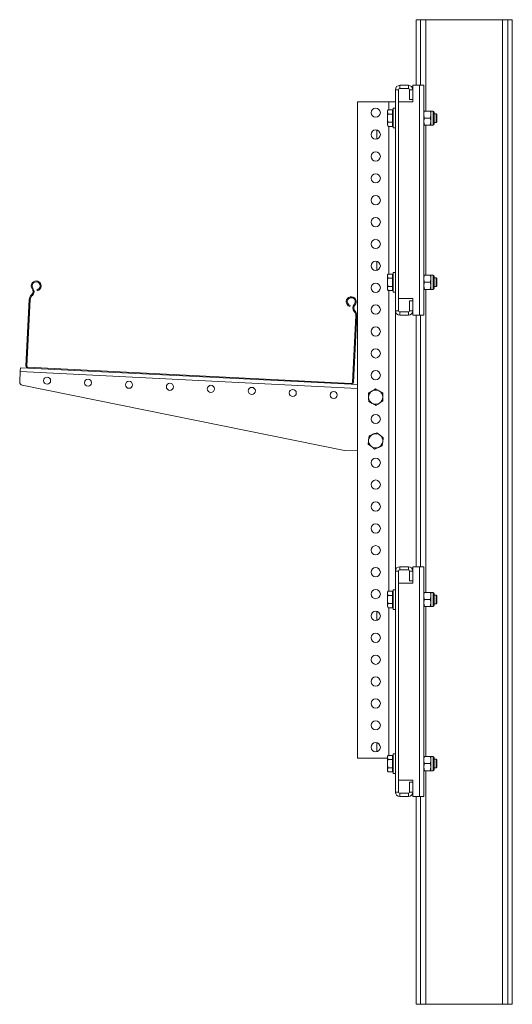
# Model space of a CAD drawing. Header units: millimetres. Extents: x -390 to 668, y -1907 to -77.
# Tile 6 of 8: x -390 to 60, y -977 to -77. Entities that reach past the tile are written whole.
import ezdxf

# ---------------------------------------------------------------- set-up
doc = ezdxf.new("R2010")
doc.units = ezdxf.units.MM

msp = doc.modelspace()

# ---------------------------------------------------------------- linework, layer by layer
at = {"color": 7, "linetype": 'Continuous', "lineweight": 15}
for p, q in [((-27.61, -76.54), (-27.61, -136.54)), ((-27.61, -76.54), (-23.61, -76.54)), ((-23.61, -76.54), (-23.61, -136.54)), ((-23.61, -76.54), (-18.61, -76.54)), ((-18.61, -76.54), (51.39, -76.54)), ((51.39, -76.54), (56.39, -76.54)), ((56.39, -76.54), (56.39, -976.54)), ((56.39, -76.54), (60.39, -76.54)), ((60.39, -76.54), (60.39, -976.54)), ((-46.61, -140.54), (-46.61, -342.54)), ((-43.61, -140.54), (-43.61, -342.54)), ((-34.61, -136.54), (-42.61, -136.54)), ((-34.61, -139.54), (-42.61, -139.54)), ((-33.61, -149.54), (-33.61, -140.54)), ((-30.61, -140.54), (-30.61, -136.54)), ((-30.61, -136.54), (-24.61, -136.54)), ((-30.61, -149.54), (-30.61, -140.54)), ((-24.61, -136.54), (-20.61, -136.54)), ((-20.61, -136.54), (-20.61, -346.54)), ((-81.11, -151.54), (-81.11, -751.54)), ((-81.11, -151.54), (-52.61, -151.54)), ((-52.61, -151.54), (-46.61, -151.54)), ((-43.61, -151.54), (-30.61, -151.54)), ((-30.61, -149.54), (-33.61, -149.54)), ((-30.61, -151.54), (-30.61, -149.54)), ((-53.33, -159.04), (-53.91, -160.04)), ((-53.91, -160.04), (-53.91, -160.91)), ((-53.33, -162.79), (-53.91, -160.91)), ((-53.91, -166.54), (-53.91, -160.91)), ((-49.21, -159.04), (-53.33, -159.04)), ((-49.21, -159.04), (-49.21, -160.91)), ((-48.61, -160.04), (-49.21, -160.04)), ((-49.21, -160.91), (-49.21, -162.79)), ((-46.61, -157.54), (-48.61, -157.54)), ((-48.61, -166.54), (-48.61, -157.54)), ((-20.03, -160.04), (-20.61, -160.04)), ((-20.03, -160.04), (-14.75, -160.04)), ((-14.75, -160.04), (-14.17, -160.04)), ((-12.13, -160.04), (-14.17, -160.04)), ((-14.17, -160.04), (-14.17, -163.29)), ((-11.11, -161.06), (-11.11, -163.8)), ((-53.91, -166.54), (-53.91, -172.17)), ((-49.21, -162.79), (-53.33, -162.79)), ((-49.21, -170.3), (-53.33, -170.3)), ((-49.21, -162.79), (-49.21, -166.54)), ((-49.21, -166.54), (-49.21, -170.3)), ((-49.21, -170.3), (-49.21, -172.17)), ((-48.61, -175.54), (-48.61, -166.54)), ((-20.03, -173.04), (-20.61, -169.79)), ((-20.03, -166.54), (-14.75, -166.54)), ((-14.75, -173.04), (-14.17, -169.79)), ((-14.17, -163.29), (-14.17, -169.79)), ((-14.17, -169.79), (-14.17, -173.04)), ((-9.3, -162.54), (-11.11, -162.54)), ((-11.11, -163.8), (-11.11, -172.02)), ((-11.11, -170.54), (-9.3, -170.54)), ((-8.61, -163.23), (-9.3, -162.54)), ((-9.3, -166.54), (-9.3, -162.54)), ((-9.3, -170.54), (-9.3, -166.54)), ((-9.3, -170.54), (-8.61, -169.85)), ((-8.61, -166.54), (-8.61, -163.23)), ((-8.61, -169.85), (-8.61, -166.54)), ((-63.17, -177.54), (-63.61, -177.54)), ((-63.61, -177.54), (-63.61, -185.54)), ((-53.33, -174.05), (-53.91, -172.17)), ((-53.91, -172.17), (-53.91, -173.04)), ((-53.91, -173.04), (-53.33, -174.05)), ((-49.21, -174.05), (-53.33, -174.05)), ((-49.21, -172.17), (-49.21, -174.05)), ((-49.21, -173.04), (-48.61, -173.04)), ((-48.61, -175.54), (-46.61, -175.54)), ((-20.03, -173.04), (-14.75, -173.04)), ((-14.17, -173.04), (-12.13, -173.04)), ((-63.61, -185.54), (-63.17, -185.54)), ((-63.17, -297.54), (-63.61, -297.54)), ((-63.61, -297.54), (-63.61, -305.54)), ((-63.61, -305.54), (-63.17, -305.54)), ((-53.33, -309.04), (-53.91, -310.04)), ((-53.91, -310.04), (-53.91, -310.91)), ((-53.91, -316.54), (-53.91, -310.91)), ((-53.33, -312.79), (-53.91, -310.91)), ((-49.21, -309.04), (-53.33, -309.04)), ((-49.21, -312.79), (-53.33, -312.79)), ((-49.21, -309.04), (-49.21, -310.91)), ((-48.61, -310.04), (-49.21, -310.04)), ((-49.21, -310.91), (-49.21, -312.79)), ((-49.21, -312.79), (-49.21, -316.54)), ((-46.61, -307.54), (-48.61, -307.54)), ((-48.61, -316.54), (-48.61, -307.54)), ((-20.03, -310.04), (-20.61, -310.04)), ((-20.03, -310.04), (-14.75, -310.04)), ((-14.75, -310.04), (-14.17, -310.04)), ((-12.13, -310.04), (-14.17, -310.04)), ((-14.17, -310.04), (-14.17, -313.29)), ((-14.17, -313.29), (-14.17, -319.79)), ((-11.11, -311.06), (-11.11, -313.8)), ((-9.3, -312.54), (-11.11, -312.54)), ((-11.11, -313.8), (-11.11, -322.02)), ((-8.61, -313.23), (-9.3, -312.54)), ((-9.3, -316.54), (-9.3, -312.54)), ((-8.61, -316.54), (-8.61, -313.23)), ((-374.28, -324.31), (-374.47, -323.43)), ((-53.91, -316.54), (-53.91, -322.17)), ((-53.33, -324.05), (-53.91, -322.17)), ((-53.91, -322.17), (-53.91, -323.04)), ((-53.91, -323.04), (-53.33, -324.05)), ((-49.21, -320.3), (-53.33, -320.3)), ((-49.21, -316.54), (-49.21, -320.3)), ((-49.21, -320.3), (-49.21, -322.17)), ((-49.21, -322.17), (-49.21, -324.05)), ((-49.21, -323.04), (-48.61, -323.04)), ((-48.61, -325.54), (-48.61, -316.54)), ((-20.03, -323.04), (-20.61, -319.79)), ((-20.03, -316.54), (-14.75, -316.54)), ((-20.03, -323.04), (-14.75, -323.04)), ((-14.75, -323.04), (-14.17, -319.79)), ((-14.17, -319.79), (-14.17, -323.04)), ((-14.17, -323.04), (-12.13, -323.04)), ((-11.11, -320.54), (-9.3, -320.54)), ((-9.3, -320.54), (-9.3, -316.54)), ((-9.3, -320.54), (-8.61, -319.85)), ((-8.61, -319.85), (-8.61, -316.54)), ((-381.54, -332.27), (-384.58, -393.04)), ((-380.64, -332.32), (-383.69, -393.08)), ((-379.33, -327.88), (-379.69, -328.23)), ((-378.7, -328.53), (-379.07, -328.88)), ((-49.21, -324.05), (-53.33, -324.05)), ((-48.61, -325.54), (-46.61, -325.54)), ((-30.61, -331.54), (-43.61, -331.54)), ((-30.61, -333.54), (-30.61, -331.54)), ((-88.07, -337.77), (-88.35, -338.62)), ((-33.61, -333.54), (-30.61, -333.54)), ((-33.61, -342.54), (-33.61, -333.54)), ((-30.61, -342.54), (-30.61, -333.54)), ((-85.86, -407.99), (-82.82, -347.23)), ((-84.96, -408.04), (-81.92, -347.27)), ((-84.04, -343.65), (-84.37, -343.27)), ((-83.36, -343.06), (-83.69, -342.68)), ((-46.61, -342.54), (-46.61, -580.54)), ((-42.61, -343.54), (-34.61, -343.54)), ((-42.61, -346.54), (-34.61, -346.54)), ((-30.61, -346.54), (-30.61, -342.54)), ((-30.61, -346.54), (-24.61, -346.54)), ((-27.61, -346.54), (-27.61, -576.54)), ((-24.61, -346.54), (-20.61, -346.54)), ((-23.61, -346.54), (-23.61, -576.54)), ((-382.78, -395.03), (-389.67, -394.68)), ((-382.78, -395.03), (-86.95, -409.84)), ((-382.74, -394.13), (-86.91, -408.94)), ((-389.85, -398.18), (-390.32, -407.66)), ((-387.92, -410.75), (-93.08, -470.18)), ((-81.11, -410.13), (-86.95, -409.84)), ((-71.21, -417.97), (-71.11, -421.72)), ((-58.21, -417.61), (-61.52, -415.83)), ((-58.01, -425.12), (-58.11, -421.37)), ((-71, -425.47), (-67.7, -427.26)), ((-70.56, -456.97), (-71.05, -460.69)), ((-57.67, -458.68), (-60.65, -456.39)), ((-71.55, -464.41), (-68.57, -466.7)), ((-58.66, -466.12), (-58.17, -462.4)), ((-93.08, -470.18), (-81.11, -470.78)), ((-46.61, -580.54), (-46.61, -782.54)), ((-43.61, -580.54), (-43.61, -782.54)), ((-34.61, -576.54), (-42.61, -576.54)), ((-34.61, -579.54), (-42.61, -579.54)), ((-33.61, -589.54), (-33.61, -580.54)), ((-30.61, -580.54), (-30.61, -576.54)), ((-30.61, -576.54), (-24.61, -576.54)), ((-30.61, -589.54), (-30.61, -580.54)), ((-24.61, -576.54), (-20.61, -576.54)), ((-20.61, -576.54), (-20.61, -786.54)), ((-43.61, -591.54), (-30.61, -591.54)), ((-30.61, -589.54), (-33.61, -589.54)), ((-30.61, -591.54), (-30.61, -589.54)), ((-53.33, -599.04), (-53.91, -600.04)), ((-53.91, -600.04), (-53.91, -600.91)), ((-53.91, -606.54), (-53.91, -600.91)), ((-53.33, -602.79), (-53.91, -600.91)), ((-49.21, -599.04), (-53.33, -599.04)), ((-49.21, -602.79), (-53.33, -602.79)), ((-49.21, -599.04), (-49.21, -600.91)), ((-48.61, -600.04), (-49.21, -600.04)), ((-49.21, -600.91), (-49.21, -602.79)), ((-49.21, -602.79), (-49.21, -606.54)), ((-46.61, -597.54), (-48.61, -597.54)), ((-48.61, -606.54), (-48.61, -597.54)), ((-20.03, -600.04), (-20.61, -600.04)), ((-20.03, -600.04), (-14.75, -600.04)), ((-14.75, -600.04), (-14.17, -600.04)), ((-12.13, -600.04), (-14.17, -600.04)), ((-14.17, -600.04), (-14.17, -603.29)), ((-11.11, -601.06), (-11.11, -603.8)), ((-9.3, -602.54), (-11.11, -602.54)), ((-8.61, -603.23), (-9.3, -602.54)), ((-9.3, -606.54), (-9.3, -602.54)), ((-53.91, -606.54), (-53.91, -612.17)), ((-49.21, -610.3), (-53.33, -610.3)), ((-49.21, -606.54), (-49.21, -610.3)), ((-49.21, -610.3), (-49.21, -612.17)), ((-48.61, -615.54), (-48.61, -606.54)), ((-20.03, -613.04), (-20.61, -609.79)), ((-20.03, -606.54), (-14.75, -606.54)), ((-14.75, -613.04), (-14.17, -609.79)), ((-14.17, -603.29), (-14.17, -609.79)), ((-14.17, -609.79), (-14.17, -613.04)), ((-11.11, -603.8), (-11.11, -612.02)), ((-11.11, -610.54), (-9.3, -610.54)), ((-9.3, -610.54), (-9.3, -606.54)), ((-9.3, -610.54), (-8.61, -609.85)), ((-8.61, -606.54), (-8.61, -603.23)), ((-8.61, -609.85), (-8.61, -606.54)), ((-63.17, -617.54), (-63.61, -617.54)), ((-63.61, -617.54), (-63.61, -625.54)), ((-53.33, -614.05), (-53.91, -612.17)), ((-53.91, -612.17), (-53.91, -613.04)), ((-53.91, -613.04), (-53.33, -614.05)), ((-49.21, -614.05), (-53.33, -614.05)), ((-49.21, -612.17), (-49.21, -614.05)), ((-49.21, -613.04), (-48.61, -613.04)), ((-48.61, -615.54), (-46.61, -615.54)), ((-20.03, -613.04), (-14.75, -613.04)), ((-14.17, -613.04), (-12.13, -613.04)), ((-63.61, -625.54), (-63.17, -625.54)), ((-63.17, -737.54), (-63.61, -737.54)), ((-63.61, -737.54), (-63.61, -745.54)), ((-63.61, -745.54), (-63.17, -745.54)), ((-81.11, -751.54), (-53.91, -751.54)), ((-53.33, -749.04), (-53.91, -750.04)), ((-53.91, -750.04), (-53.91, -750.91)), ((-53.33, -752.79), (-53.91, -750.91)), ((-53.91, -756.54), (-53.91, -750.91)), ((-49.21, -749.04), (-53.33, -749.04)), ((-49.21, -752.79), (-53.33, -752.79)), ((-49.21, -749.04), (-49.21, -750.91)), ((-48.61, -750.04), (-49.21, -750.04)), ((-49.21, -750.91), (-49.21, -752.79)), ((-49.21, -752.79), (-49.21, -756.54)), ((-46.61, -747.54), (-48.61, -747.54)), ((-48.61, -756.54), (-48.61, -747.54)), ((-20.03, -750.04), (-20.61, -750.04)), ((-20.03, -750.04), (-14.75, -750.04)), ((-14.75, -750.04), (-14.17, -750.04)), ((-12.13, -750.04), (-14.17, -750.04)), ((-14.17, -750.04), (-14.17, -753.29)), ((-14.17, -753.29), (-14.17, -759.79)), ((-11.11, -751.06), (-11.11, -753.8)), ((-9.3, -752.54), (-11.11, -752.54)), ((-11.11, -753.8), (-11.11, -762.02)), ((-8.61, -753.23), (-9.3, -752.54)), ((-9.3, -756.54), (-9.3, -752.54)), ((-8.61, -756.54), (-8.61, -753.23)), ((-53.91, -756.54), (-53.91, -762.17)), ((-53.33, -764.05), (-53.91, -762.17)), ((-53.91, -762.17), (-53.91, -763.04)), ((-53.91, -763.04), (-53.33, -764.05)), ((-49.21, -760.3), (-53.33, -760.3)), ((-49.21, -764.05), (-53.33, -764.05)), ((-49.21, -756.54), (-49.21, -760.3)), ((-49.21, -760.3), (-49.21, -762.17)), ((-49.21, -762.17), (-49.21, -764.05)), ((-49.21, -763.04), (-48.61, -763.04)), ((-48.61, -765.54), (-48.61, -756.54)), ((-20.03, -763.04), (-20.61, -759.79)), ((-20.03, -756.54), (-14.75, -756.54)), ((-20.03, -763.04), (-14.75, -763.04)), ((-14.75, -763.04), (-14.17, -759.79)), ((-14.17, -759.79), (-14.17, -763.04)), ((-14.17, -763.04), (-12.13, -763.04)), ((-11.11, -760.54), (-9.3, -760.54)), ((-9.3, -760.54), (-9.3, -756.54)), ((-9.3, -760.54), (-8.61, -759.85)), ((-8.61, -759.85), (-8.61, -756.54)), ((-48.61, -765.54), (-46.61, -765.54)), ((-30.61, -771.54), (-43.61, -771.54)), ((-33.61, -773.54), (-30.61, -773.54)), ((-33.61, -782.54), (-33.61, -773.54)), ((-30.61, -773.54), (-30.61, -771.54)), ((-30.61, -782.54), (-30.61, -773.54)), ((-30.61, -786.54), (-30.61, -782.54)), ((-42.61, -783.54), (-34.61, -783.54)), ((-42.61, -786.54), (-34.61, -786.54)), ((-30.61, -786.54), (-24.61, -786.54)), ((-27.61, -786.54), (-27.61, -976.54)), ((-24.61, -786.54), (-20.61, -786.54)), ((-23.61, -786.54), (-23.61, -976.54)), ((-27.61, -976.54), (-23.61, -976.54)), ((-18.61, -976.54), (-23.61, -976.54)), ((-18.61, -976.54), (51.39, -976.54)), ((56.39, -976.54), (51.39, -976.54)), ((56.39, -976.54), (60.39, -976.54))]:
    msp.add_line(p, q, dxfattribs=at)
at = {"color": 7, "linetype": 'Continuous', "lineweight": 0}
for p, q in [((-18.61, -76.54), (-18.61, -160.04)), ((51.39, -976.54), (51.39, -76.54)), ((-43.61, -140.54), (-46.61, -140.54)), ((-42.61, -136.54), (-42.61, -139.54)), ((-34.61, -139.54), (-34.61, -136.54)), ((-30.61, -140.54), (-33.61, -140.54)), ((-24.61, -136.54), (-24.61, -346.54)), ((-52.61, -151.54), (-52.61, -159.04)), ((-12.13, -160.04), (-12.13, -163.29)), ((-12.13, -163.29), (-12.13, -173.04)), ((-52.61, -174.05), (-52.61, -309.04)), ((-18.61, -173.04), (-18.61, -310.04)), ((-12.13, -310.04), (-12.13, -313.29)), ((-12.13, -313.29), (-12.13, -323.04)), ((-378.88, -322.59), (-378.16, -322.05)), ((-18.61, -323.04), (-18.61, -600.04)), ((-380.64, -332.32), (-381.54, -332.27)), ((-379.69, -328.23), (-379.07, -328.88)), ((-378.7, -328.53), (-379.33, -327.88)), ((-52.61, -324.05), (-52.61, -599.04)), ((-83.6, -337.37), (-84.26, -336.76)), ((-83.69, -342.68), (-84.37, -343.27)), ((-84.04, -343.65), (-83.36, -343.06)), ((-81.92, -347.27), (-82.82, -347.23)), ((-46.61, -342.54), (-43.61, -342.54)), ((-42.61, -343.54), (-42.61, -346.54)), ((-34.61, -346.54), (-34.61, -343.54)), ((-33.61, -342.54), (-30.61, -342.54)), ((-384.58, -393.04), (-383.69, -393.08)), ((-382.74, -394.13), (-382.78, -395.03)), ((-81.11, -413.64), (-389.85, -398.18)), ((-86.95, -409.84), (-86.91, -408.94)), ((-85.86, -407.99), (-84.96, -408.04)), ((-43.61, -580.54), (-46.61, -580.54)), ((-42.61, -576.54), (-42.61, -579.54)), ((-34.61, -579.54), (-34.61, -576.54)), ((-30.61, -580.54), (-33.61, -580.54)), ((-24.61, -576.54), (-24.61, -786.54)), ((-12.13, -600.04), (-12.13, -603.29)), ((-12.13, -603.29), (-12.13, -613.04)), ((-52.61, -614.05), (-52.61, -749.04)), ((-18.61, -613.04), (-18.61, -750.04)), ((-12.13, -750.04), (-12.13, -753.29)), ((-12.13, -753.29), (-12.13, -763.04)), ((-18.61, -763.04), (-18.61, -976.54)), ((-46.61, -782.54), (-43.61, -782.54)), ((-33.61, -782.54), (-30.61, -782.54)), ((-42.61, -783.54), (-42.61, -786.54)), ((-34.61, -786.54), (-34.61, -783.54))]:
    msp.add_line(p, q, dxfattribs=at)
at = {"color": 7, "linetype": 'Continuous', "lineweight": 15, "flags": 128}
msp.add_lwpolyline([(-389.67, -394.68), (-389.68, -394.75), (-389.69, -394.95), (-389.7, -395.27), (-389.72, -395.71), (-389.75, -396.24), (-389.78, -396.84), (-389.81, -397.5), (-389.85, -398.18)], dxfattribs=at)
at = {"color": 7, "linetype": 'Continuous', "lineweight": 15}
for centre, radius in [((-64.61, -161.54), 4.25), ((-64.61, -181.54), 4.25), ((-64.61, -201.54), 4.25), ((-64.61, -221.54), 4.25), ((-64.61, -241.54), 4.25), ((-64.61, -261.54), 4.25), ((-64.61, -281.54), 4.25), ((-64.61, -301.54), 4.25), ((-64.61, -321.54), 4.25), ((-64.61, -341.54), 4.25), ((-64.61, -361.54), 4.25), ((-64.61, -381.54), 4.25), ((-365.23, -406.49), 3.25), ((-64.61, -401.54), 4.25), ((-327.78, -408.37), 3.25), ((-290.33, -410.24), 3.25), ((-252.87, -412.12), 3.25), ((-215.42, -413.99), 3.25), ((-177.97, -415.87), 3.25), ((-140.51, -417.74), 3.25), ((-103.06, -419.62), 3.25), ((-64.61, -441.54), 4.25), ((-64.61, -481.54), 4.25), ((-64.61, -501.54), 4.25), ((-64.61, -521.54), 4.25), ((-64.61, -541.54), 4.25), ((-64.61, -561.54), 4.25), ((-64.61, -581.54), 4.25), ((-64.61, -601.54), 4.25), ((-64.61, -621.54), 4.25), ((-64.61, -641.54), 4.25), ((-64.61, -661.54), 4.25), ((-64.61, -681.54), 4.25), ((-64.61, -701.54), 4.25), ((-64.61, -721.54), 4.25), ((-64.61, -741.54), 4.25)]:
    msp.add_circle(centre, radius, dxfattribs=at)
for centre, radius, start, end in [((-42.61, -140.54), 4, 90, 180), ((-42.61, -140.54), 1, 90, 180), ((-34.61, -140.54), 4, 0, 90), ((-34.61, -140.54), 1, 0, 90), ((-12.13, -161.06), 1.02, 0, 90), ((-12.13, -172.02), 1.02, 270, 0), ((-12.13, -311.06), 1.02, 360, 90), ((-375.24, -319.86), 4.55, 282.13402, 216.81648), ((-382.08, -324.99), 4, 313.59822, 36.81648), ((-375.24, -319.86), 3.65, 282.13402, 216.81648), ((-382.08, -324.99), 4.9, 313.59822, 36.81648), ((-12.13, -322.02), 1.02, 270, 0), ((-375.55, -332.57), 6, 133.59822, 177.13402), ((-375.55, -332.57), 5.1, 133.59822, 177.13402), ((-86.95, -334.29), 4.55, 317.45155, 252.13402), ((-86.95, -334.29), 3.65, 317.45155, 252.13402), ((-80.65, -340.08), 4.9, 137.45155, 220.66982), ((-80.65, -340.08), 4, 137.45155, 220.66982), ((-87.91, -346.97), 5.1, 357.13402, 40.66982), ((-87.91, -346.97), 6, 357.13402, 40.66982), ((-42.61, -342.54), 4, 180, 270), ((-42.61, -342.54), 1, 180, 270), ((-34.61, -342.54), 1, 270, 0), ((-34.61, -342.54), 4, 270, 0), ((-382.69, -393.13), 1.9, 177.13402, 267.13402), ((-382.69, -393.13), 1, 177.13402, 267.13402), ((-387.33, -407.81), 3, 177.13402, 258.60325), ((-86.86, -407.94), 1.9, 267.13402, 357.13402), ((-86.86, -407.94), 1, 267.13402, 357.13402), ((-64.61, -421.54), 6.5, 121.57118, 181.57118), ((-64.61, -421.54), 6.5, 181.57118, 241.57118), ((-64.61, -421.54), 6.5, 61.57118, 121.57118), ((-64.61, -421.54), 6.5, 1.57118, 61.57118), ((-64.61, -421.54), 6.5, 301.57118, 1.57118), ((-64.61, -421.54), 6.5, 241.57118, 301.57118), ((-64.61, -461.54), 6.5, 112.44828, 172.44828), ((-64.61, -461.54), 6.5, 52.44828, 112.44828), ((-64.61, -461.54), 6.5, 352.44828, 52.44828), ((-64.61, -461.54), 6.5, 172.44828, 232.44828), ((-64.61, -461.54), 6.5, 232.44828, 292.44828), ((-64.61, -461.54), 6.5, 292.44828, 352.44828), ((-42.61, -580.54), 4, 90, 180), ((-42.61, -580.54), 1, 90, 180), ((-34.61, -580.54), 4, 0, 90), ((-34.61, -580.54), 1, 0, 90), ((-12.13, -601.06), 1.02, 0, 90), ((-12.13, -612.02), 1.02, 270, 0), ((-12.13, -751.06), 1.02, 0, 90), ((-12.13, -762.02), 1.02, 270, 0), ((-42.61, -782.54), 4, 180, 270), ((-42.61, -782.54), 1, 180, 270), ((-34.61, -782.54), 4, 270, 0), ((-34.61, -782.54), 1, 270, 0)]:
    msp.add_arc(centre, radius, start, end, dxfattribs=at)
for points, knots in [([(-53.91, -160.91), (-53.91, -160.87), (-53.9, -160.24), (-53.6, -159.62), (-53.33, -159.04)], [0, 0, 0, 0, 0.070215, 1, 1, 1, 1]), ([(-20.03, -160.04), (-20.12, -160.32), (-20.46, -161.38), (-20.54, -162.48), (-20.61, -163.29)], [0, 0, 0, 0, 0.2575527, 1, 1, 1, 1]), ([(-14.75, -160.04), (-14.66, -160.32), (-14.32, -161.38), (-14.23, -162.48), (-14.17, -163.29)], [0, 0, 0, 0, 0.2575527, 1, 1, 1, 1]), ([(-53.91, -166.54), (-53.9, -166.24), (-53.87, -164.97), (-53.56, -163.73), (-53.33, -162.79)], [0, 0, 0, 0, 0.241852, 1, 1, 1, 1]), ([(-53.33, -170.3), (-53.41, -170.02), (-53.75, -168.8), (-53.84, -167.53), (-53.91, -166.54)], [0, 0, 0, 0, 0.223713, 1, 1, 1, 1]), ([(-53.91, -172.17), (-53.91, -172.13), (-53.9, -171.49), (-53.6, -170.87), (-53.33, -170.3)], [0, 0, 0, 0, 0.070215, 1, 1, 1, 1]), ([(-20.61, -163.29), (-20.6, -163.59), (-20.57, -164.69), (-20.26, -165.76), (-20.03, -166.54)], [0, 0, 0, 0, 0.2686324, 1, 1, 1, 1]), ([(-20.61, -169.79), (-20.61, -169.72), (-20.6, -168.62), (-20.3, -167.54), (-20.03, -166.54)], [0, 0, 0, 0, 0.070215, 1, 1, 1, 1]), ([(-14.17, -163.29), (-14.18, -163.59), (-14.21, -164.69), (-14.52, -165.76), (-14.75, -166.54)], [0, 0, 0, 0, 0.2686324, 1, 1, 1, 1]), ([(-14.17, -169.79), (-14.17, -169.72), (-14.18, -168.62), (-14.47, -167.54), (-14.75, -166.54)], [0, 0, 0, 0, 0.070215, 1, 1, 1, 1]), ([(-20.61, -173.04), (-20.61, -173.04), (-20.6, -173.04), (-20.3, -173.04), (-20.03, -173.04)], [0, 0, 0, 0, 0.0702154, 1, 1, 1, 1]), ([(-14.17, -173.04), (-14.17, -173.04), (-14.18, -173.04), (-14.47, -173.04), (-14.75, -173.04)], [0, 0, 0, 0, 0.0702154, 1, 1, 1, 1]), ([(-53.91, -310.91), (-53.91, -310.87), (-53.9, -310.24), (-53.6, -309.62), (-53.33, -309.04)], [0, 0, 0, 0, 0.0702133, 1, 1, 1, 1]), ([(-53.91, -316.54), (-53.9, -316.24), (-53.87, -314.97), (-53.56, -313.73), (-53.33, -312.79)], [0, 0, 0, 0, 0.241849, 1, 1, 1, 1]), ([(-20.03, -310.04), (-20.12, -310.32), (-20.46, -311.38), (-20.54, -312.48), (-20.61, -313.29)], [0, 0, 0, 0, 0.257551, 1, 1, 1, 1]), ([(-20.61, -313.29), (-20.6, -313.59), (-20.57, -314.69), (-20.26, -315.76), (-20.03, -316.54)], [0, 0, 0, 0, 0.268632, 1, 1, 1, 1]), ([(-14.75, -310.04), (-14.66, -310.32), (-14.32, -311.38), (-14.23, -312.48), (-14.17, -313.29)], [0, 0, 0, 0, 0.257551, 1, 1, 1, 1]), ([(-14.17, -313.29), (-14.18, -313.59), (-14.21, -314.69), (-14.52, -315.76), (-14.75, -316.54)], [0, 0, 0, 0, 0.268632, 1, 1, 1, 1]), ([(-53.33, -320.3), (-53.41, -320.02), (-53.75, -318.8), (-53.84, -317.53), (-53.91, -316.54)], [0, 0, 0, 0, 0.223713, 1, 1, 1, 1]), ([(-53.91, -322.17), (-53.91, -322.13), (-53.9, -321.49), (-53.6, -320.87), (-53.33, -320.3)], [0, 0, 0, 0, 0.070215, 1, 1, 1, 1]), ([(-20.61, -319.79), (-20.61, -319.72), (-20.6, -318.62), (-20.3, -317.54), (-20.03, -316.54)], [0, 0, 0, 0, 0.070215, 1, 1, 1, 1]), ([(-20.61, -323.04), (-20.61, -323.04), (-20.6, -323.04), (-20.3, -323.04), (-20.03, -323.04)], [0, 0, 0, 0, 0.0702154, 1, 1, 1, 1]), ([(-14.17, -319.79), (-14.17, -319.72), (-14.18, -318.62), (-14.47, -317.54), (-14.75, -316.54)], [0, 0, 0, 0, 0.070215, 1, 1, 1, 1]), ([(-14.17, -323.04), (-14.17, -323.04), (-14.18, -323.04), (-14.47, -323.04), (-14.75, -323.04)], [0, 0, 0, 0, 0.0702154, 1, 1, 1, 1]), ([(-68.01, -416.01), (-68.85, -416.52), (-69.94, -417.19), (-70.98, -417.83), (-71.21, -417.97)], [0, 0, 0, 0, 0.776285, 1, 1, 1, 1]), ([(-71.11, -421.72), (-71.1, -421.81), (-71.07, -423.08), (-71.04, -424.32), (-71, -425.47)], [0, 0, 0, 0, 0.070218, 1, 1, 1, 1]), ([(-64.82, -414.04), (-65.61, -414.53), (-66.67, -415.18), (-67.75, -415.84), (-68.01, -416.01)], [0, 0, 0, 0, 0.758146, 1, 1, 1, 1]), ([(-61.52, -415.83), (-61.59, -415.78), (-62.71, -415.18), (-63.8, -414.59), (-64.82, -414.04)], [0, 0, 0, 0, 0.070217, 1, 1, 1, 1]), ([(-58.11, -421.37), (-58.11, -421.28), (-58.15, -420.01), (-58.18, -418.77), (-58.21, -417.61)], [0, 0, 0, 0, 0.070218, 1, 1, 1, 1]), ([(-67.7, -427.26), (-67.63, -427.3), (-66.51, -427.91), (-65.42, -428.5), (-64.4, -429.05)], [0, 0, 0, 0, 0.070216, 1, 1, 1, 1]), ([(-64.4, -429.05), (-64.17, -428.9), (-63.13, -428.26), (-62.05, -427.6), (-61.21, -427.08)], [0, 0, 0, 0, 0.223714, 1, 1, 1, 1]), ([(-61.21, -427.08), (-60.94, -426.92), (-59.86, -426.26), (-58.81, -425.61), (-58.01, -425.12)], [0, 0, 0, 0, 0.2418488, 1, 1, 1, 1]), ([(-67.09, -455.54), (-68, -455.91), (-69.18, -456.4), (-70.31, -456.86), (-70.56, -456.97)], [0, 0, 0, 0, 0.776284, 1, 1, 1, 1]), ([(-63.62, -454.1), (-64.49, -454.46), (-65.63, -454.93), (-66.81, -455.42), (-67.09, -455.54)], [0, 0, 0, 0, 0.75815, 1, 1, 1, 1]), ([(-60.65, -456.39), (-60.72, -456.34), (-61.72, -455.56), (-62.71, -454.81), (-63.62, -454.1)], [0, 0, 0, 0, 0.0702157, 1, 1, 1, 1]), ([(-58.17, -462.4), (-58.15, -462.31), (-57.99, -461.05), (-57.82, -459.82), (-57.67, -458.68)], [0, 0, 0, 0, 0.0702207, 1, 1, 1, 1]), ([(-71.05, -460.69), (-71.06, -460.78), (-71.23, -462.03), (-71.39, -463.26), (-71.55, -464.41)], [0, 0, 0, 0, 0.070213, 1, 1, 1, 1]), ([(-68.57, -466.7), (-68.5, -466.75), (-67.5, -467.52), (-66.51, -468.28), (-65.6, -468.98)], [0, 0, 0, 0, 0.070212, 1, 1, 1, 1]), ([(-65.6, -468.98), (-65.34, -468.88), (-64.21, -468.41), (-63.04, -467.93), (-62.13, -467.55)], [0, 0, 0, 0, 0.223713, 1, 1, 1, 1]), ([(-62.13, -467.55), (-61.84, -467.43), (-60.67, -466.95), (-59.53, -466.48), (-58.66, -466.12)], [0, 0, 0, 0, 0.24185, 1, 1, 1, 1]), ([(-53.91, -600.91), (-53.91, -600.87), (-53.9, -600.24), (-53.6, -599.62), (-53.33, -599.04)], [0, 0, 0, 0, 0.070213, 1, 1, 1, 1]), ([(-53.91, -606.54), (-53.9, -606.24), (-53.87, -604.97), (-53.56, -603.73), (-53.33, -602.79)], [0, 0, 0, 0, 0.241837, 1, 1, 1, 1]), ([(-20.03, -600.04), (-20.12, -600.32), (-20.46, -601.38), (-20.54, -602.48), (-20.61, -603.29)], [0, 0, 0, 0, 0.257544, 1, 1, 1, 1]), ([(-14.75, -600.04), (-14.66, -600.32), (-14.32, -601.38), (-14.23, -602.48), (-14.17, -603.29)], [0, 0, 0, 0, 0.257544, 1, 1, 1, 1]), ([(-53.33, -610.3), (-53.41, -610.02), (-53.75, -608.8), (-53.84, -607.53), (-53.91, -606.54)], [0, 0, 0, 0, 0.223718, 1, 1, 1, 1]), ([(-53.91, -612.17), (-53.91, -612.13), (-53.9, -611.49), (-53.6, -610.87), (-53.33, -610.3)], [0, 0, 0, 0, 0.070214, 1, 1, 1, 1]), ([(-20.61, -603.29), (-20.6, -603.59), (-20.57, -604.69), (-20.26, -605.76), (-20.03, -606.54)], [0, 0, 0, 0, 0.2686275, 1, 1, 1, 1]), ([(-20.61, -609.79), (-20.61, -609.72), (-20.6, -608.62), (-20.3, -607.54), (-20.03, -606.54)], [0, 0, 0, 0, 0.070205, 1, 1, 1, 1]), ([(-14.17, -603.29), (-14.18, -603.59), (-14.21, -604.69), (-14.52, -605.76), (-14.75, -606.54)], [0, 0, 0, 0, 0.2686275, 1, 1, 1, 1]), ([(-14.17, -609.79), (-14.17, -609.72), (-14.18, -608.62), (-14.47, -607.54), (-14.75, -606.54)], [0, 0, 0, 0, 0.070205, 1, 1, 1, 1]), ([(-20.61, -613.04), (-20.61, -613.04), (-20.6, -613.04), (-20.3, -613.04), (-20.03, -613.04)], [0, 0, 0, 0, 0.0702154, 1, 1, 1, 1]), ([(-14.17, -613.04), (-14.17, -613.04), (-14.18, -613.04), (-14.47, -613.04), (-14.75, -613.04)], [0, 0, 0, 0, 0.0702154, 1, 1, 1, 1]), ([(-53.91, -750.91), (-53.91, -750.87), (-53.9, -750.24), (-53.6, -749.62), (-53.33, -749.04)], [0, 0, 0, 0, 0.070214, 1, 1, 1, 1]), ([(-53.91, -756.54), (-53.9, -756.24), (-53.87, -754.97), (-53.56, -753.73), (-53.33, -752.79)], [0, 0, 0, 0, 0.241853, 1, 1, 1, 1]), ([(-20.03, -750.04), (-20.12, -750.32), (-20.46, -751.38), (-20.54, -752.48), (-20.61, -753.29)], [0, 0, 0, 0, 0.257558, 1, 1, 1, 1]), ([(-20.61, -753.29), (-20.6, -753.59), (-20.57, -754.69), (-20.26, -755.76), (-20.03, -756.54)], [0, 0, 0, 0, 0.268637, 1, 1, 1, 1]), ([(-14.75, -750.04), (-14.66, -750.32), (-14.32, -751.38), (-14.23, -752.48), (-14.17, -753.29)], [0, 0, 0, 0, 0.257558, 1, 1, 1, 1]), ([(-14.17, -753.29), (-14.18, -753.59), (-14.21, -754.69), (-14.52, -755.76), (-14.75, -756.54)], [0, 0, 0, 0, 0.268637, 1, 1, 1, 1]), ([(-53.33, -760.3), (-53.41, -760.02), (-53.75, -758.8), (-53.84, -757.53), (-53.91, -756.54)], [0, 0, 0, 0, 0.223706, 1, 1, 1, 1]), ([(-53.91, -762.17), (-53.91, -762.13), (-53.9, -761.49), (-53.6, -760.87), (-53.33, -760.3)], [0, 0, 0, 0, 0.070221, 1, 1, 1, 1]), ([(-20.61, -759.79), (-20.61, -759.72), (-20.6, -758.62), (-20.3, -757.54), (-20.03, -756.54)], [0, 0, 0, 0, 0.070219, 1, 1, 1, 1]), ([(-20.61, -763.04), (-20.61, -763.04), (-20.6, -763.04), (-20.3, -763.04), (-20.03, -763.04)], [0, 0, 0, 0, 0.0702154, 1, 1, 1, 1]), ([(-14.17, -759.79), (-14.17, -759.72), (-14.18, -758.62), (-14.47, -757.54), (-14.75, -756.54)], [0, 0, 0, 0, 0.070219, 1, 1, 1, 1]), ([(-14.17, -763.04), (-14.17, -763.04), (-14.18, -763.04), (-14.47, -763.04), (-14.75, -763.04)], [0, 0, 0, 0, 0.0702154, 1, 1, 1, 1])]:
    msp.add_open_spline(points, degree=3, knots=knots, dxfattribs=at)

doc.saveas('drawing.dxf')
